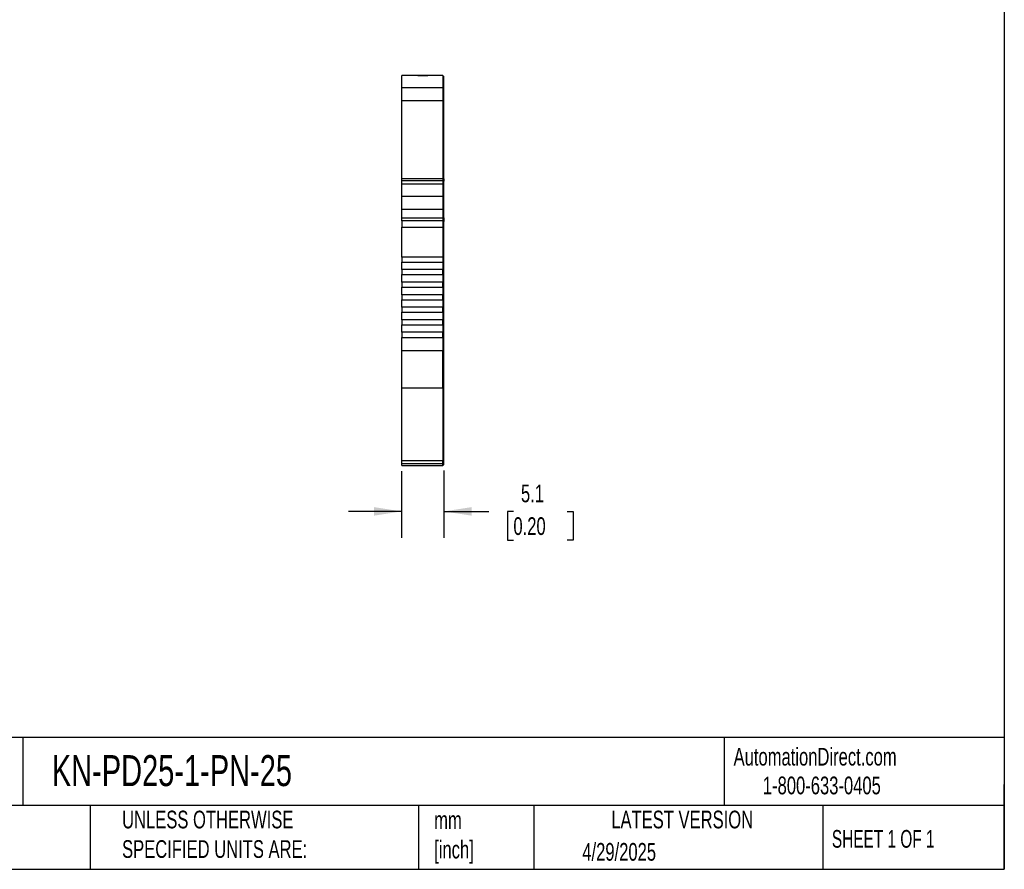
# Model space of a CAD drawing. Header units: millimetres. Extents: x 6 to 273, y 6 to 210.
# Tile 3 of 5: x 155 to 273, y 6 to 108. Entities that reach past the tile are written whole.
import ezdxf

# ---------------------------------------------------------------- set-up
doc = ezdxf.new("R2010")
doc.units = ezdxf.units.MM
doc.linetypes.add('SLD-Solid', pattern=[0])
doc.layers.add('DIMENSIONS', color=140, linetype='SLD-Solid', lineweight=25)
doc.layers.add('TEXT', color=140, linetype='SLD-Solid', lineweight=25)
doc.styles.add('SLDTEXTSTYLE0', font='TXT', dxfattribs={"width": 0.7})
doc.styles.add('SLDTEXTSTYLE1', font='TXT', dxfattribs={"width": 0.65})
doc.dimstyles.new('SLDDIMSTYLE1', dxfattribs={"dimtxt": 2.158008, "dimasz": 3.302, "dimexe": 0, "dimexo": 0.0625, "dimgap": 0.539502, "dimtad": 0, "dimtih": 1, "dimtoh": 1, "dimrnd": 1e-09, "dimzin": 12, "dimdsep": 46, "dimtxsty": 'SLDTEXTSTYLE0', "dimsah": 1, "dimcen": 0.09, "dimadec": 0, "dimazin": 3, "dimtfac": 1, "dimtmove": 0, "dimatfit": 0, "dimfxl": 0, "dimfrac": 2, "dimtolj": 1, "dimtzin": 12, "dimarcsym": 0})

# ---------------------------------------------------------------- blocks, each defined once
blk = doc.blocks.new('_D_3')
at = {"layer": 'DIMENSIONS'}
for p, q in [((201.02, 53.95), (201.02, 45.98)), ((206.07, 54.03), (206.07, 45.98)), ((201.02, 49.15), (194.67, 49.15)), ((206.07, 49.15), (211.46, 49.15)), ((214.38, 49.15), (213.66, 49.15)), ((213.66, 49.15), (213.66, 45.72)), ((220.8, 49.15), (221.52, 49.15)), ((221.52, 49.15), (221.52, 45.72)), ((213.66, 45.72), (214.38, 45.72)), ((221.52, 45.72), (220.8, 45.72))]:
    blk.add_line(p, q, dxfattribs=at)
for points in [[(201.02, 49.15), (197.72, 49.66), (197.72, 48.64)], [(206.07, 49.15), (209.38, 48.64), (209.38, 49.66)]]:
    blk.add_solid(points, dxfattribs=at)
at = {"layer": 'DIMENSIONS', "char_height": 2.117, "attachment_point": 1, "style": 'SLDTEXTSTYLE0'}
for s, insert in [('5.1', (215.28, 52.36)), ('0.20', (214.38, 48.45))]:
    blk.add_mtext(s, dxfattribs=dict(at, insert=insert))

msp = doc.modelspace()

# ---------------------------------------------------------------- linework, layer by layer
for p, q in [((205.925, 101.279), (201.025, 101.279)), ((201.025, 99.824), (201.025, 101.279)), ((205.925, 101.279), (205.925, 99.824)), ((205.925, 101.179), (206.075, 101.179)), ((206.075, 99.811), (206.075, 101.179)), ((201.025, 99.824), (205.925, 99.824)), ((201.025, 98.279), (201.025, 99.824)), ((205.925, 99.824), (205.925, 98.279)), ((205.925, 99.811), (206.075, 99.811)), ((206.075, 98.379), (206.075, 99.811)), ((201.025, 98.279), (205.925, 98.279)), ((201.025, 88.922), (201.025, 98.279)), ((205.925, 98.379), (206.075, 98.379)), ((205.925, 98.279), (205.925, 88.922)), ((206.075, 88.922), (206.075, 98.379)), ((205.925, 88.922), (201.025, 88.922)), ((201.025, 88.721), (201.025, 88.922)), ((201.025, 88.721), (205.925, 88.721)), ((201.025, 88.264), (201.025, 88.721)), ((205.925, 88.264), (201.025, 88.264)), ((201.025, 86.809), (201.025, 88.264)), ((205.925, 88.922), (205.925, 88.721)), ((205.925, 88.922), (206.075, 88.922)), ((205.925, 88.721), (205.925, 88.264)), ((206.075, 88.654), (205.925, 88.654)), ((205.925, 88.264), (205.925, 86.809)), ((206.075, 88.922), (206.075, 88.654)), ((206.075, 88.164), (206.075, 88.654)), ((205.925, 88.164), (206.075, 88.164)), ((206.075, 86.796), (206.075, 88.164)), ((205.925, 86.809), (201.025, 86.809)), ((201.025, 85.264), (201.025, 86.809)), ((205.925, 86.809), (205.925, 85.264)), ((205.925, 86.796), (206.075, 86.796)), ((206.075, 85.364), (206.075, 86.796)), ((205.925, 85.264), (201.025, 85.264)), ((201.025, 84.264), (201.025, 85.264)), ((205.925, 85.364), (206.075, 85.364)), ((205.925, 85.264), (205.925, 84.264)), ((206.075, 84.264), (206.075, 85.364)), ((201.025, 84.264), (205.925, 84.264)), ((201.025, 83.895), (201.025, 84.264)), ((205.925, 83.895), (201.025, 83.895)), ((201.025, 83.895), (201.025, 83.155)), ((205.925, 84.264), (205.925, 83.895)), ((205.925, 84.264), (206.075, 84.264)), ((205.925, 83.895), (205.925, 83.155)), ((206.075, 83.821), (205.925, 83.821)), ((206.075, 84.264), (206.075, 83.821)), ((206.075, 83.155), (206.075, 83.821)), ((201.025, 83.155), (205.925, 83.155)), ((201.025, 79.564), (201.025, 83.155)), ((205.925, 83.155), (205.925, 79.564)), ((205.925, 83.155), (206.075, 83.155)), ((206.075, 68.997), (206.075, 83.155)), ((205.925, 79.564), (201.025, 79.564)), ((201.025, 79.564), (201.025, 78.964)), ((201.025, 78.964), (205.925, 78.964)), ((201.025, 78.064), (201.025, 78.964)), ((205.925, 79.564), (205.925, 78.964)), ((205.925, 78.964), (205.925, 78.064)), ((205.925, 78.064), (201.025, 78.064)), ((201.025, 78.064), (201.025, 77.464)), ((205.925, 77.464), (205.925, 78.064)), ((201.025, 77.464), (205.925, 77.464)), ((201.025, 76.564), (201.025, 77.464)), ((205.925, 76.564), (201.025, 76.564)), ((201.025, 76.564), (201.025, 75.964)), ((205.925, 77.464), (205.925, 76.564)), ((205.925, 75.964), (205.925, 76.564)), ((201.025, 75.964), (205.925, 75.964)), ((201.025, 75.064), (201.025, 75.964)), ((205.925, 75.964), (205.925, 75.064)), ((205.925, 75.064), (201.025, 75.064)), ((201.025, 75.064), (201.025, 74.464)), ((201.025, 74.464), (205.925, 74.464)), ((201.025, 73.564), (201.025, 74.464)), ((205.925, 74.464), (205.925, 75.064)), ((205.925, 74.464), (205.925, 73.564)), ((205.925, 73.564), (201.025, 73.564)), ((201.025, 73.564), (201.025, 72.964)), ((201.025, 72.964), (205.925, 72.964)), ((201.025, 72.064), (201.025, 72.964)), ((205.925, 72.964), (205.925, 73.564)), ((205.925, 72.964), (205.925, 72.064)), ((205.925, 72.064), (201.025, 72.064)), ((201.025, 72.064), (201.025, 71.464)), ((205.925, 71.464), (205.925, 72.064)), ((201.025, 71.464), (205.925, 71.464)), ((201.025, 70.564), (201.025, 71.464)), ((205.925, 71.464), (205.925, 70.564)), ((205.925, 70.564), (201.025, 70.564)), ((201.025, 70.564), (201.025, 69.964)), ((201.025, 69.964), (205.925, 69.964)), ((201.025, 68.34), (201.025, 69.964)), ((205.925, 69.964), (205.925, 70.564)), ((205.925, 69.964), (205.925, 68.34)), ((205.925, 68.34), (201.025, 68.34)), ((201.025, 63.908), (201.025, 68.34)), ((206.075, 68.997), (205.925, 68.997)), ((205.925, 63.908), (205.925, 68.34)), ((205.925, 68.34), (206.075, 68.34)), ((206.075, 68.34), (206.075, 68.997)), ((206.075, 63.997), (206.075, 68.34)), ((201.025, 63.908), (205.925, 63.908)), ((201.025, 55.216), (201.025, 63.908)), ((205.925, 63.997), (206.075, 63.997)), ((205.925, 63.908), (205.925, 55.216)), ((206.075, 55.305), (206.075, 63.997)), ((205.925, 55.216), (201.025, 55.216)), ((201.025, 54.891), (201.025, 55.216)), ((201.025, 54.891), (205.925, 54.891)), ((201.025, 54.629), (201.025, 54.891)), ((201.025, 54.629), (205.925, 54.629)), ((205.925, 55.305), (206.075, 55.305)), ((205.925, 54.891), (205.925, 55.216)), ((205.925, 54.991), (206.075, 54.991)), ((205.925, 54.629), (205.925, 54.891)), ((205.925, 54.729), (206.075, 54.729)), ((206.075, 54.991), (206.075, 55.305)), ((206.075, 54.729), (206.075, 54.991))]:
    msp.add_line(p, q)
msp.add_open_spline([(202.963, 101.279), (202.982, 101.279), (203.02, 101.279), (203.083, 101.279), (203.15, 101.279), (203.247, 101.279), (203.381, 101.279), (203.55, 101.279), (203.719, 101.279), (203.877, 101.279), (204.02, 101.279), (204.098, 101.279), (204.137, 101.279)], degree=3, knots=[0, 0, 0, 0, 0.0602697, 0.1200562, 0.1798933, 0.2403137, 0.3700145, 0.5001284, 0.6298294, 0.7599435, 0.879871, 1, 1, 1, 1])
at = {"layer": 'TEXT'}
for p, q in [((273.05, 209.55), (273.05, 6.35)), ((273.05, 22.126), (6.35, 22.126)), ((155.759, 22.126), (155.759, 13.97)), ((239.575, 22.126), (239.575, 13.97)), ((273.05, 6.35), (273.05, 16.51)), ((273.05, 13.97), (6.35, 13.97)), ((163.78, 13.97), (163.78, 6.35)), ((203.024, 13.97), (203.024, 6.35)), ((216.812, 13.97), (216.812, 6.35)), ((251.349, 13.97), (251.349, 6.35)), ((6.35, 6.35), (273.05, 6.35))]:
    msp.add_line(p, q, dxfattribs=at)

# ---------------------------------------------------------------- texts
for s, insert, char_height, attachment_point, style in [('KN-PD25-1-PN-25', (159.208, 20.006), 3.70417, 1, 'SLDTEXTSTYLE0'), ('AutomationDirect.com', (240.695, 20.877), 2.11667, 1, 'SLDTEXTSTYLE0'), ('1-800-633-0405', (244.192, 17.437), 2.11667, 1, 'SLDTEXTSTYLE0'), ('UNLESS OTHERWISE ^JSPECIFIED UNITS ARE:', (167.608, 13.361), 2.11667, 1, 'SLDTEXTSTYLE0'), ('LATEST VERSION', (234.552, 13.364), 2.11667, 2, 'SLDTEXTSTYLE0'), ('mm^J[inch]', (204.907, 13.297), 2.1167, 1, 'SLDTEXTSTYLE0'), ('SHEET 1 OF 1', (252.441, 11.051), 2.11667, 1, 'SLDTEXTSTYLE1'), ('4/29/2025', (222.613, 9.497), 2.1167, 1, 'SLDTEXTSTYLE0')]:
    msp.add_mtext(s, dxfattribs=dict(at, insert=insert, char_height=char_height, attachment_point=attachment_point, style=style))

# ---------------------------------------------------------------- dimensions: what is measured, and where the dimension line sits
at = {"layer": 'DIMENSIONS'}
dim = msp.add_linear_dim(base=(206.075, 49.153), p1=(201.025, 55.216), p2=(206.075, 55.305), angle=0, dimstyle='SLDDIMSTYLE1', dxfattribs=at)
dim.commit()
dim.dimension.update_dxf_attribs({"geometry": '_D_3', "text_midpoint": (217.59, 49.153), "dimtype": 160})

doc.saveas('drawing.dxf')
